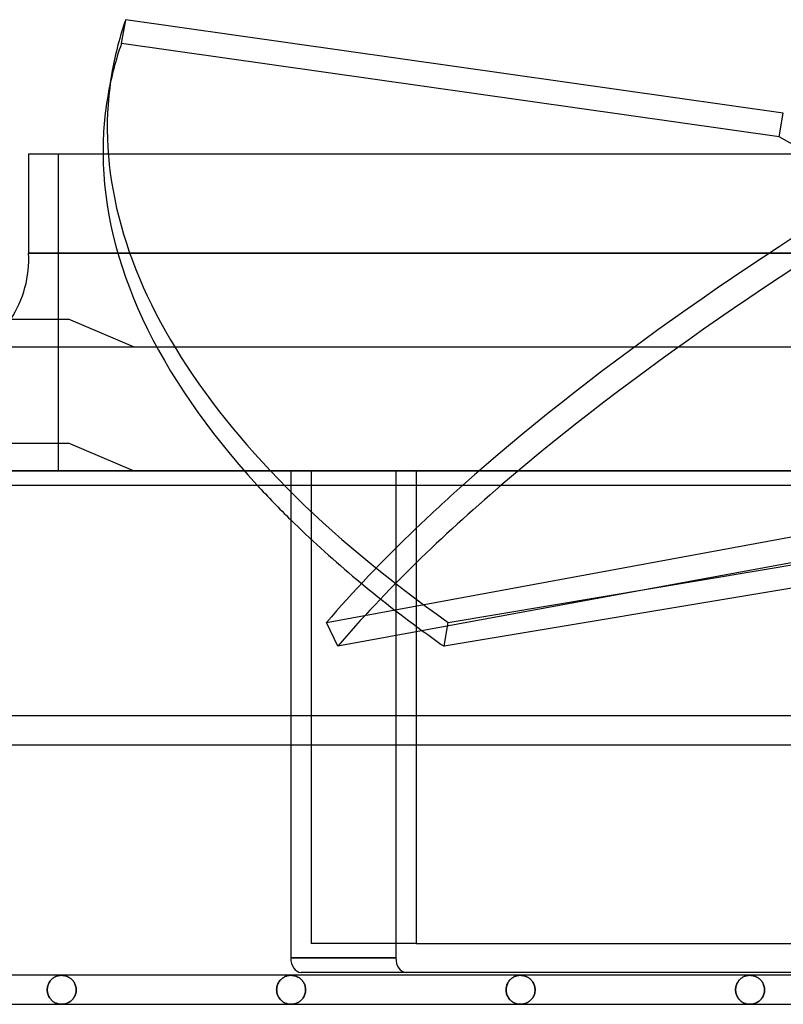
# Model space of a CAD drawing. Header units: millimetres. Extents: x -133 to 133, y -76 to 31.
# Tile 2 of 7: x -103 to -50, y -37 to 31. Entities that reach past the tile are written whole.
import ezdxf

# ---------------------------------------------------------------- set-up
doc = ezdxf.new("R2010")
doc.units = ezdxf.units.MM
doc.layers.add('HIDDEN', color=7, linetype='Continuous')
doc.layers.add('THICK', color=7, linetype='Continuous')

msp = doc.modelspace()

# ---------------------------------------------------------------- linework, layer by layer
at = {"layer": 'HIDDEN'}
for p, q in [((-100.45, 21.85), (-100.45, 0)), ((0, 15.01), (-102.5, 15.01)), ((-111, 1.9), (-99.75, 1.9)), ((-95.25, 0), (-99.75, 1.9)), ((-95.25, 0), (-99.75, 1.9)), ((-115.05, 0), (0, 0)), ((-82.997, 0), (-82.997, -32.615)), ((-77.163, 0), (-77.163, -33.615)), ((-84.411, 0), (-84.411, -1)), ((-82.997, 0), (-82.997, -32.615)), ((-77.163, 0), (-77.163, -1)), ((-75.749, 0), (-75.749, -1)), ((-81.939, -10.47), (-47.001, -4.027)), ((-73.54, -10.47), (-35.065, -4.027)), ((-81.171, -12.116), (-81.939, -10.47)), ((-73.834, -12.116), (-73.54, -10.47)), ((-75.749, -11.116), (-81.171, -12.116)), ((-84.411, -16.908), (-84.411, -18.908)), ((-77.163, -16.908), (-77.163, -18.908)), ((-75.749, -16.908), (-75.749, -18.908)), ((-75.749, -32.615), (-82.997, -32.615)), ((-84.411, -33.615), (-77.163, -33.615)), ((-101.075, -35.303), (-101.106, -35.358)), ((-101.106, -35.358), (-101.075, -35.303)), ((-101.042, -35.251), (-101.075, -35.303)), ((-101.075, -35.303), (-101.042, -35.251)), ((-101.007, -35.201), (-101.042, -35.251)), ((-101.042, -35.251), (-101.007, -35.201)), ((-100.969, -35.156), (-101.007, -35.201)), ((-101.007, -35.201), (-100.969, -35.156)), ((-100.929, -35.113), (-100.969, -35.156)), ((-100.969, -35.156), (-100.929, -35.113)), ((-100.888, -35.073), (-100.929, -35.113)), ((-100.929, -35.113), (-100.888, -35.073)), ((-100.846, -35.036), (-100.888, -35.073)), ((-100.888, -35.073), (-100.846, -35.036)), ((-100.802, -35.003), (-100.846, -35.036)), ((-100.846, -35.036), (-100.802, -35.003)), ((-100.757, -34.972), (-100.802, -35.003)), ((-100.802, -35.003), (-100.757, -34.972)), ((-100.711, -34.944), (-100.757, -34.972)), ((-100.757, -34.972), (-100.711, -34.944)), ((-100.664, -34.919), (-100.711, -34.944)), ((-100.711, -34.944), (-100.664, -34.919)), ((-100.616, -34.897), (-100.664, -34.919)), ((-100.664, -34.919), (-100.616, -34.897)), ((-100.568, -34.878), (-100.616, -34.897)), ((-100.616, -34.897), (-100.568, -34.878)), ((-100.519, -34.861), (-100.568, -34.878)), ((-100.568, -34.878), (-100.519, -34.861)), ((-100.47, -34.847), (-100.519, -34.861)), ((-100.519, -34.861), (-100.47, -34.847)), ((-100.42, -34.835), (-100.47, -34.847)), ((-100.47, -34.847), (-100.42, -34.835)), ((-100.37, -34.826), (-100.42, -34.835)), ((-100.42, -34.835), (-100.37, -34.826)), ((-100.32, -34.82), (-100.37, -34.826)), ((-100.37, -34.826), (-100.32, -34.82)), ((-100.27, -34.816), (-100.32, -34.82)), ((-100.32, -34.82), (-100.27, -34.816)), ((-100.22, -34.815), (-100.27, -34.816)), ((-100.27, -34.816), (-100.22, -34.815)), ((-100.165, -34.817), (-100.22, -34.815)), ((-100.22, -34.815), (-100.165, -34.817)), ((-100.109, -34.821), (-100.165, -34.817)), ((-100.165, -34.817), (-100.109, -34.821)), ((-100.054, -34.829), (-100.109, -34.821)), ((-100.109, -34.821), (-100.054, -34.829)), ((-100, -34.839), (-100.054, -34.829)), ((-100.054, -34.829), (-100, -34.839)), ((-99.946, -34.853), (-100, -34.839)), ((-100, -34.839), (-99.946, -34.853)), ((-99.894, -34.87), (-99.946, -34.853)), ((-99.946, -34.853), (-99.894, -34.87)), ((-99.842, -34.889), (-99.894, -34.87)), ((-99.894, -34.87), (-99.842, -34.889)), ((-99.791, -34.911), (-99.842, -34.889)), ((-99.842, -34.889), (-99.791, -34.911)), ((-99.742, -34.936), (-99.791, -34.911)), ((-99.791, -34.911), (-99.742, -34.936)), ((-99.694, -34.964), (-99.742, -34.936)), ((-99.742, -34.936), (-99.694, -34.964)), ((-99.647, -34.994), (-99.694, -34.964)), ((-99.694, -34.964), (-99.647, -34.994)), ((-99.602, -35.028), (-99.647, -34.994)), ((-99.647, -34.994), (-99.602, -35.028)), ((-99.557, -35.064), (-99.602, -35.028)), ((-99.602, -35.028), (-99.557, -35.064)), ((-99.514, -35.104), (-99.557, -35.064)), ((-99.557, -35.064), (-99.514, -35.104)), ((-99.473, -35.147), (-99.514, -35.104)), ((-99.514, -35.104), (-99.473, -35.147)), ((-99.434, -35.193), (-99.473, -35.147)), ((-99.473, -35.147), (-99.434, -35.193)), ((-99.397, -35.242), (-99.434, -35.193)), ((-99.434, -35.193), (-99.397, -35.242)), ((-99.362, -35.295), (-99.397, -35.242)), ((-99.397, -35.242), (-99.362, -35.295)), ((-99.33, -35.351), (-99.362, -35.295)), ((-99.362, -35.295), (-99.33, -35.351)), ((-85.267, -35.343), (-85.235, -35.286)), ((-85.235, -35.286), (-85.267, -35.343)), ((-85.235, -35.286), (-85.2, -35.233)), ((-85.2, -35.233), (-85.235, -35.286)), ((-85.2, -35.233), (-85.162, -35.183)), ((-85.162, -35.183), (-85.2, -35.233)), ((-85.162, -35.183), (-85.122, -35.137)), ((-85.122, -35.137), (-85.162, -35.183)), ((-85.122, -35.137), (-85.08, -35.094)), ((-85.08, -35.094), (-85.122, -35.137)), ((-85.08, -35.094), (-85.037, -35.054)), ((-85.037, -35.054), (-85.08, -35.094)), ((-85.037, -35.054), (-84.992, -35.018)), ((-84.992, -35.018), (-85.037, -35.054)), ((-84.992, -35.018), (-84.945, -34.985)), ((-84.945, -34.985), (-84.992, -35.018)), ((-84.945, -34.985), (-84.898, -34.955)), ((-84.898, -34.955), (-84.945, -34.985)), ((-84.898, -34.955), (-84.85, -34.928)), ((-84.85, -34.928), (-84.898, -34.955)), ((-84.85, -34.928), (-84.801, -34.904)), ((-84.801, -34.904), (-84.85, -34.928)), ((-84.801, -34.904), (-84.751, -34.883)), ((-84.751, -34.883), (-84.801, -34.904)), ((-84.751, -34.883), (-84.7, -34.865)), ((-84.7, -34.865), (-84.751, -34.883)), ((-84.7, -34.865), (-84.649, -34.849)), ((-84.649, -34.849), (-84.7, -34.865)), ((-84.649, -34.849), (-84.598, -34.837)), ((-84.598, -34.837), (-84.649, -34.849)), ((-84.598, -34.837), (-84.546, -34.827)), ((-84.546, -34.827), (-84.598, -34.837)), ((-84.546, -34.827), (-84.494, -34.82)), ((-84.494, -34.82), (-84.546, -34.827)), ((-84.494, -34.82), (-84.442, -34.816)), ((-84.442, -34.816), (-84.494, -34.82)), ((-84.442, -34.816), (-84.39, -34.815)), ((-84.39, -34.815), (-84.442, -34.816)), ((-84.335, -34.817), (-84.39, -34.815)), ((-84.39, -34.815), (-84.335, -34.817)), ((-84.279, -34.821), (-84.335, -34.817)), ((-84.335, -34.817), (-84.279, -34.821)), ((-84.224, -34.829), (-84.279, -34.821)), ((-84.279, -34.821), (-84.224, -34.829)), ((-84.17, -34.839), (-84.224, -34.829)), ((-84.224, -34.829), (-84.17, -34.839)), ((-84.117, -34.853), (-84.17, -34.839)), ((-84.17, -34.839), (-84.117, -34.853)), ((-84.064, -34.869), (-84.117, -34.853)), ((-84.117, -34.853), (-84.064, -34.869)), ((-84.012, -34.889), (-84.064, -34.869)), ((-84.064, -34.869), (-84.012, -34.889)), ((-83.962, -34.911), (-84.012, -34.889)), ((-84.012, -34.889), (-83.962, -34.911)), ((-83.912, -34.936), (-83.962, -34.911)), ((-83.962, -34.911), (-83.912, -34.936)), ((-83.864, -34.963), (-83.912, -34.936)), ((-83.912, -34.936), (-83.864, -34.963)), ((-83.818, -34.994), (-83.864, -34.963)), ((-83.864, -34.963), (-83.818, -34.994)), ((-83.772, -35.027), (-83.818, -34.994)), ((-83.818, -34.994), (-83.772, -35.027)), ((-83.728, -35.064), (-83.772, -35.027)), ((-83.772, -35.027), (-83.728, -35.064)), ((-83.685, -35.103), (-83.728, -35.064)), ((-83.728, -35.064), (-83.685, -35.103)), ((-83.643, -35.146), (-83.685, -35.103)), ((-83.685, -35.103), (-83.643, -35.146)), ((-83.604, -35.192), (-83.643, -35.146)), ((-83.643, -35.146), (-83.604, -35.192)), ((-83.567, -35.242), (-83.604, -35.192)), ((-83.604, -35.192), (-83.567, -35.242)), ((-83.532, -35.294), (-83.567, -35.242)), ((-83.567, -35.242), (-83.532, -35.294)), ((-83.5, -35.35), (-83.532, -35.294)), ((-83.532, -35.294), (-83.5, -35.35)), ((-69.436, -35.343), (-69.404, -35.287)), ((-69.404, -35.287), (-69.436, -35.343)), ((-69.404, -35.287), (-69.369, -35.233)), ((-69.369, -35.233), (-69.404, -35.287)), ((-69.369, -35.233), (-69.331, -35.183)), ((-69.331, -35.183), (-69.369, -35.233)), ((-69.331, -35.183), (-69.291, -35.137)), ((-69.291, -35.137), (-69.331, -35.183)), ((-69.291, -35.137), (-69.25, -35.094)), ((-69.25, -35.094), (-69.291, -35.137)), ((-69.25, -35.094), (-69.206, -35.054)), ((-69.206, -35.054), (-69.25, -35.094)), ((-69.206, -35.054), (-69.161, -35.018)), ((-69.161, -35.018), (-69.206, -35.054)), ((-69.161, -35.018), (-69.115, -34.985)), ((-69.115, -34.985), (-69.161, -35.018)), ((-69.115, -34.985), (-69.068, -34.955)), ((-69.068, -34.955), (-69.115, -34.985)), ((-69.068, -34.955), (-69.019, -34.928)), ((-69.019, -34.928), (-69.068, -34.955)), ((-69.019, -34.928), (-68.97, -34.904)), ((-68.97, -34.904), (-69.019, -34.928)), ((-68.97, -34.904), (-68.921, -34.883)), ((-68.921, -34.883), (-68.97, -34.904)), ((-68.921, -34.883), (-68.87, -34.865)), ((-68.87, -34.865), (-68.921, -34.883)), ((-68.87, -34.865), (-68.819, -34.849)), ((-68.819, -34.849), (-68.87, -34.865)), ((-68.819, -34.849), (-68.768, -34.837)), ((-68.768, -34.837), (-68.819, -34.849)), ((-68.768, -34.837), (-68.716, -34.827)), ((-68.716, -34.827), (-68.768, -34.837)), ((-68.716, -34.827), (-68.664, -34.82)), ((-68.664, -34.82), (-68.716, -34.827)), ((-68.664, -34.82), (-68.612, -34.816)), ((-68.612, -34.816), (-68.664, -34.82)), ((-68.612, -34.816), (-68.56, -34.815)), ((-68.56, -34.815), (-68.612, -34.816)), ((-68.505, -34.817), (-68.56, -34.815)), ((-68.56, -34.815), (-68.505, -34.817)), ((-68.449, -34.821), (-68.505, -34.817)), ((-68.505, -34.817), (-68.449, -34.821)), ((-68.395, -34.829), (-68.449, -34.821)), ((-68.449, -34.821), (-68.395, -34.829)), ((-68.341, -34.839), (-68.395, -34.829)), ((-68.395, -34.829), (-68.341, -34.839)), ((-68.287, -34.853), (-68.341, -34.839)), ((-68.341, -34.839), (-68.287, -34.853)), ((-68.234, -34.869), (-68.287, -34.853)), ((-68.287, -34.853), (-68.234, -34.869)), ((-68.183, -34.888), (-68.234, -34.869)), ((-68.234, -34.869), (-68.183, -34.888)), ((-68.132, -34.911), (-68.183, -34.888)), ((-68.183, -34.888), (-68.132, -34.911)), ((-68.083, -34.935), (-68.132, -34.911)), ((-68.132, -34.911), (-68.083, -34.935)), ((-68.035, -34.963), (-68.083, -34.935)), ((-68.083, -34.935), (-68.035, -34.963)), ((-67.988, -34.993), (-68.035, -34.963)), ((-68.035, -34.963), (-67.988, -34.993)), ((-67.942, -35.027), (-67.988, -34.993)), ((-67.988, -34.993), (-67.942, -35.027)), ((-67.898, -35.063), (-67.942, -35.027)), ((-67.942, -35.027), (-67.898, -35.063)), ((-67.854, -35.103), (-67.898, -35.063)), ((-67.898, -35.063), (-67.854, -35.103)), ((-67.813, -35.146), (-67.854, -35.103)), ((-67.854, -35.103), (-67.813, -35.146)), ((-67.773, -35.192), (-67.813, -35.146)), ((-67.813, -35.146), (-67.773, -35.192)), ((-67.736, -35.241), (-67.773, -35.192)), ((-67.773, -35.192), (-67.736, -35.241)), ((-67.701, -35.294), (-67.736, -35.241)), ((-67.736, -35.241), (-67.701, -35.294)), ((-67.669, -35.35), (-67.701, -35.294)), ((-67.701, -35.294), (-67.669, -35.35)), ((-53.582, -35.303), (-53.613, -35.359)), ((-53.605, -35.344), (-53.572, -35.287)), ((-53.549, -35.251), (-53.582, -35.303)), ((-53.572, -35.287), (-53.537, -35.234)), ((-53.514, -35.202), (-53.549, -35.251)), ((-53.537, -35.234), (-53.5, -35.184)), ((-53.477, -35.156), (-53.514, -35.202)), ((-53.5, -35.184), (-53.46, -35.137)), ((-53.437, -35.113), (-53.477, -35.156)), ((-53.46, -35.137), (-53.419, -35.094)), ((-53.396, -35.073), (-53.437, -35.113)), ((-53.419, -35.094), (-53.375, -35.054)), ((-53.354, -35.036), (-53.396, -35.073)), ((-53.375, -35.054), (-53.33, -35.018)), ((-53.31, -35.003), (-53.354, -35.036)), ((-53.33, -35.018), (-53.284, -34.985)), ((-53.265, -34.972), (-53.31, -35.003)), ((-53.284, -34.985), (-53.237, -34.954)), ((-53.219, -34.944), (-53.265, -34.972)), ((-53.237, -34.954), (-53.189, -34.927)), ((-53.172, -34.919), (-53.219, -34.944)), ((-53.189, -34.927), (-53.14, -34.903)), ((-53.125, -34.897), (-53.172, -34.919)), ((-53.14, -34.903), (-53.09, -34.883)), ((-53.077, -34.878), (-53.125, -34.897)), ((-53.09, -34.883), (-53.04, -34.864)), ((-53.028, -34.861), (-53.077, -34.878)), ((-53.04, -34.864), (-52.989, -34.849)), ((-52.979, -34.847), (-53.028, -34.861)), ((-52.989, -34.849), (-52.938, -34.837)), ((-52.93, -34.835), (-52.979, -34.847)), ((-52.938, -34.837), (-52.886, -34.827)), ((-52.88, -34.826), (-52.93, -34.835)), ((-52.886, -34.827), (-52.834, -34.82)), ((-52.83, -34.82), (-52.88, -34.826)), ((-52.834, -34.82), (-52.782, -34.816)), ((-52.78, -34.816), (-52.83, -34.82)), ((-52.782, -34.816), (-52.73, -34.815)), ((-52.73, -34.815), (-52.78, -34.816)), ((-52.675, -34.817), (-52.73, -34.815)), ((-52.73, -34.815), (-52.675, -34.817)), ((-52.62, -34.821), (-52.675, -34.817)), ((-52.675, -34.817), (-52.62, -34.821)), ((-52.565, -34.829), (-52.62, -34.821)), ((-52.62, -34.821), (-52.565, -34.829)), ((-52.511, -34.839), (-52.565, -34.829)), ((-52.565, -34.829), (-52.511, -34.839)), ((-52.457, -34.853), (-52.511, -34.839)), ((-52.511, -34.839), (-52.457, -34.853)), ((-52.405, -34.869), (-52.457, -34.853)), ((-52.457, -34.853), (-52.405, -34.869)), ((-52.353, -34.888), (-52.405, -34.869)), ((-52.405, -34.869), (-52.353, -34.888)), ((-52.302, -34.91), (-52.353, -34.888)), ((-52.353, -34.888), (-52.302, -34.91)), ((-52.253, -34.935), (-52.302, -34.91)), ((-52.302, -34.91), (-52.253, -34.935)), ((-52.205, -34.962), (-52.253, -34.935)), ((-52.253, -34.935), (-52.205, -34.962)), ((-52.158, -34.993), (-52.205, -34.962)), ((-52.205, -34.962), (-52.158, -34.993)), ((-52.112, -35.026), (-52.158, -34.993)), ((-52.158, -34.993), (-52.112, -35.026)), ((-52.067, -35.063), (-52.112, -35.026)), ((-52.112, -35.026), (-52.067, -35.063)), ((-52.024, -35.102), (-52.067, -35.063)), ((-52.067, -35.063), (-52.024, -35.102)), ((-51.982, -35.145), (-52.024, -35.102)), ((-52.024, -35.102), (-51.982, -35.145)), ((-51.942, -35.191), (-51.982, -35.145)), ((-51.982, -35.145), (-51.942, -35.191)), ((-51.905, -35.241), (-51.942, -35.191)), ((-51.942, -35.191), (-51.905, -35.241)), ((-51.87, -35.293), (-51.905, -35.241)), ((-51.905, -35.241), (-51.87, -35.293)), ((-51.837, -35.349), (-51.87, -35.293)), ((-51.87, -35.293), (-51.837, -35.349)), ((-101.213, -35.745), (-101.215, -35.815)), ((-101.215, -35.815), (-101.213, -35.745)), ((-101.215, -35.815), (-101.212, -35.888)), ((-101.212, -35.888), (-101.215, -35.815)), ((-101.205, -35.676), (-101.213, -35.745)), ((-101.213, -35.745), (-101.205, -35.676)), ((-101.212, -35.888), (-101.205, -35.959)), ((-101.205, -35.959), (-101.212, -35.888)), ((-101.194, -35.608), (-101.205, -35.676)), ((-101.205, -35.676), (-101.194, -35.608)), ((-101.205, -35.959), (-101.192, -36.03)), ((-101.192, -36.03), (-101.205, -35.959)), ((-101.177, -35.542), (-101.194, -35.608)), ((-101.194, -35.608), (-101.177, -35.542)), ((-101.157, -35.478), (-101.177, -35.542)), ((-101.177, -35.542), (-101.157, -35.478)), ((-101.133, -35.417), (-101.157, -35.478)), ((-101.157, -35.478), (-101.133, -35.417)), ((-101.106, -35.358), (-101.133, -35.417)), ((-101.133, -35.417), (-101.106, -35.358)), ((-99.302, -35.41), (-99.33, -35.351)), ((-99.33, -35.351), (-99.302, -35.41)), ((-99.276, -35.472), (-99.302, -35.41)), ((-99.302, -35.41), (-99.276, -35.472)), ((-99.255, -35.537), (-99.276, -35.472)), ((-99.276, -35.472), (-99.255, -35.537)), ((-99.238, -35.604), (-99.255, -35.537)), ((-99.255, -35.537), (-99.238, -35.604)), ((-99.241, -36.039), (-99.227, -35.966)), ((-99.227, -35.966), (-99.241, -36.039)), ((-99.225, -35.673), (-99.238, -35.604)), ((-99.238, -35.604), (-99.225, -35.673)), ((-99.227, -35.966), (-99.218, -35.891)), ((-99.218, -35.891), (-99.227, -35.966)), ((-99.218, -35.744), (-99.225, -35.673)), ((-99.225, -35.673), (-99.218, -35.744)), ((-99.215, -35.815), (-99.218, -35.744)), ((-99.218, -35.744), (-99.215, -35.815)), ((-99.218, -35.891), (-99.215, -35.815)), ((-99.215, -35.815), (-99.218, -35.891)), ((-85.384, -35.815), (-85.382, -35.742)), ((-85.382, -35.742), (-85.384, -35.815)), ((-85.384, -35.815), (-85.382, -35.885)), ((-85.382, -35.885), (-85.384, -35.815)), ((-85.382, -35.742), (-85.374, -35.671)), ((-85.374, -35.671), (-85.382, -35.742)), ((-85.382, -35.885), (-85.375, -35.954)), ((-85.375, -35.954), (-85.382, -35.885)), ((-85.375, -35.954), (-85.363, -36.022)), ((-85.363, -36.022), (-85.375, -35.954)), ((-85.374, -35.671), (-85.361, -35.6)), ((-85.361, -35.6), (-85.374, -35.671)), ((-85.361, -35.6), (-85.344, -35.532)), ((-85.344, -35.532), (-85.361, -35.6)), ((-85.344, -35.532), (-85.322, -35.466)), ((-85.322, -35.466), (-85.344, -35.532)), ((-85.322, -35.466), (-85.296, -35.403)), ((-85.296, -35.403), (-85.322, -35.466)), ((-85.296, -35.403), (-85.267, -35.343)), ((-85.267, -35.343), (-85.296, -35.403)), ((-83.471, -35.409), (-83.5, -35.35)), ((-83.5, -35.35), (-83.471, -35.409)), ((-83.446, -35.471), (-83.471, -35.409)), ((-83.471, -35.409), (-83.446, -35.471)), ((-83.424, -35.536), (-83.446, -35.471)), ((-83.446, -35.471), (-83.424, -35.536)), ((-83.407, -35.604), (-83.424, -35.536)), ((-83.424, -35.536), (-83.407, -35.604)), ((-83.41, -36.039), (-83.396, -35.966)), ((-83.396, -35.966), (-83.41, -36.039)), ((-83.394, -35.673), (-83.407, -35.604)), ((-83.407, -35.604), (-83.394, -35.673)), ((-83.396, -35.966), (-83.387, -35.891)), ((-83.387, -35.891), (-83.396, -35.966)), ((-83.387, -35.744), (-83.394, -35.673)), ((-83.394, -35.673), (-83.387, -35.744)), ((-83.384, -35.815), (-83.387, -35.744)), ((-83.387, -35.744), (-83.384, -35.815)), ((-83.387, -35.891), (-83.384, -35.815)), ((-83.384, -35.815), (-83.387, -35.891)), ((-69.553, -35.815), (-69.55, -35.742)), ((-69.55, -35.742), (-69.553, -35.815)), ((-69.553, -35.815), (-69.55, -35.885)), ((-69.55, -35.885), (-69.553, -35.815)), ((-69.55, -35.742), (-69.542, -35.671)), ((-69.542, -35.671), (-69.55, -35.742)), ((-69.55, -35.885), (-69.543, -35.954)), ((-69.543, -35.954), (-69.55, -35.885)), ((-69.543, -35.954), (-69.531, -36.022)), ((-69.531, -36.022), (-69.543, -35.954)), ((-69.542, -35.671), (-69.53, -35.6)), ((-69.53, -35.6), (-69.542, -35.671)), ((-69.53, -35.6), (-69.512, -35.532)), ((-69.512, -35.532), (-69.53, -35.6)), ((-69.512, -35.532), (-69.491, -35.466)), ((-69.491, -35.466), (-69.512, -35.532)), ((-69.491, -35.466), (-69.465, -35.403)), ((-69.465, -35.403), (-69.491, -35.466)), ((-69.465, -35.403), (-69.436, -35.343)), ((-69.436, -35.343), (-69.465, -35.403)), ((-67.64, -35.409), (-67.669, -35.35)), ((-67.669, -35.35), (-67.64, -35.409)), ((-67.615, -35.471), (-67.64, -35.409)), ((-67.64, -35.409), (-67.615, -35.471)), ((-67.593, -35.536), (-67.615, -35.471)), ((-67.615, -35.471), (-67.593, -35.536)), ((-67.576, -35.603), (-67.593, -35.536)), ((-67.593, -35.536), (-67.576, -35.603)), ((-67.578, -36.039), (-67.564, -35.966)), ((-67.564, -35.966), (-67.578, -36.039)), ((-67.563, -35.673), (-67.576, -35.603)), ((-67.576, -35.603), (-67.563, -35.673)), ((-67.564, -35.966), (-67.556, -35.891)), ((-67.556, -35.891), (-67.564, -35.966)), ((-67.555, -35.744), (-67.563, -35.673)), ((-67.563, -35.673), (-67.555, -35.744)), ((-67.556, -35.891), (-67.553, -35.815)), ((-67.553, -35.815), (-67.556, -35.891)), ((-67.553, -35.815), (-67.555, -35.744)), ((-67.555, -35.744), (-67.553, -35.815)), ((-53.721, -35.815), (-53.718, -35.742)), ((-53.718, -35.745), (-53.721, -35.815)), ((-53.721, -35.815), (-53.718, -35.888)), ((-53.718, -35.885), (-53.721, -35.815)), ((-53.718, -35.742), (-53.71, -35.671)), ((-53.711, -35.676), (-53.718, -35.745)), ((-53.711, -35.954), (-53.718, -35.885)), ((-53.718, -35.888), (-53.71, -35.959)), ((-53.699, -35.608), (-53.711, -35.676)), ((-53.699, -36.022), (-53.711, -35.954)), ((-53.71, -35.671), (-53.698, -35.6)), ((-53.71, -35.959), (-53.698, -36.03)), ((-53.683, -35.542), (-53.699, -35.608)), ((-53.698, -35.6), (-53.681, -35.532)), ((-53.663, -35.478), (-53.683, -35.542)), ((-53.681, -35.532), (-53.659, -35.466)), ((-53.64, -35.417), (-53.663, -35.478)), ((-53.659, -35.466), (-53.634, -35.404)), ((-53.613, -35.359), (-53.64, -35.417)), ((-53.634, -35.404), (-53.605, -35.344)), ((-51.808, -35.408), (-51.837, -35.349)), ((-51.837, -35.349), (-51.808, -35.408)), ((-51.783, -35.471), (-51.808, -35.408)), ((-51.808, -35.408), (-51.783, -35.471)), ((-51.761, -35.536), (-51.783, -35.471)), ((-51.783, -35.471), (-51.761, -35.536)), ((-51.743, -35.603), (-51.761, -35.536)), ((-51.761, -35.536), (-51.743, -35.603)), ((-51.746, -36.039), (-51.732, -35.966)), ((-51.732, -35.966), (-51.746, -36.039)), ((-51.731, -35.672), (-51.743, -35.603)), ((-51.743, -35.603), (-51.731, -35.672)), ((-51.732, -35.966), (-51.723, -35.891)), ((-51.723, -35.891), (-51.732, -35.966)), ((-51.723, -35.743), (-51.731, -35.672)), ((-51.731, -35.672), (-51.723, -35.743)), ((-51.72, -35.815), (-51.723, -35.743)), ((-51.723, -35.743), (-51.72, -35.815)), ((-51.723, -35.891), (-51.72, -35.815)), ((-51.72, -35.815), (-51.723, -35.891)), ((-101.192, -36.03), (-101.175, -36.098)), ((-101.175, -36.098), (-101.192, -36.03)), ((-101.175, -36.098), (-101.153, -36.164)), ((-101.153, -36.164), (-101.175, -36.098)), ((-101.153, -36.164), (-101.127, -36.227)), ((-101.127, -36.227), (-101.153, -36.164)), ((-101.127, -36.227), (-101.098, -36.287)), ((-101.098, -36.287), (-101.127, -36.227)), ((-101.098, -36.287), (-101.065, -36.344)), ((-101.065, -36.344), (-101.098, -36.287)), ((-101.065, -36.344), (-101.03, -36.397)), ((-101.03, -36.397), (-101.065, -36.344)), ((-101.03, -36.397), (-100.992, -36.447)), ((-100.992, -36.447), (-101.03, -36.397)), ((-100.992, -36.447), (-100.952, -36.493)), ((-100.952, -36.493), (-100.992, -36.447)), ((-100.952, -36.493), (-100.911, -36.536)), ((-100.911, -36.536), (-100.952, -36.493)), ((-100.911, -36.536), (-100.867, -36.576)), ((-100.867, -36.576), (-100.911, -36.536)), ((-100.867, -36.576), (-100.822, -36.612)), ((-100.822, -36.612), (-100.867, -36.576)), ((-100.822, -36.612), (-100.776, -36.645)), ((-100.776, -36.645), (-100.822, -36.612)), ((-100.776, -36.645), (-100.728, -36.675)), ((-100.728, -36.675), (-100.776, -36.645)), ((-100.728, -36.675), (-100.68, -36.702)), ((-100.68, -36.702), (-100.728, -36.675)), ((-99.741, -36.693), (-99.69, -36.664)), ((-99.69, -36.664), (-99.741, -36.693)), ((-99.69, -36.664), (-99.641, -36.631)), ((-99.641, -36.631), (-99.69, -36.664)), ((-99.641, -36.631), (-99.593, -36.595)), ((-99.593, -36.595), (-99.641, -36.631)), ((-99.593, -36.595), (-99.546, -36.556)), ((-99.546, -36.556), (-99.593, -36.595)), ((-99.546, -36.556), (-99.501, -36.513)), ((-99.501, -36.513), (-99.546, -36.556)), ((-99.501, -36.513), (-99.458, -36.466)), ((-99.458, -36.466), (-99.501, -36.513)), ((-99.458, -36.466), (-99.417, -36.416)), ((-99.417, -36.416), (-99.458, -36.466)), ((-99.417, -36.416), (-99.379, -36.362)), ((-99.379, -36.362), (-99.417, -36.416)), ((-99.379, -36.362), (-99.344, -36.304)), ((-99.344, -36.304), (-99.379, -36.362)), ((-99.344, -36.304), (-99.312, -36.242)), ((-99.312, -36.242), (-99.344, -36.304)), ((-99.312, -36.242), (-99.284, -36.178)), ((-99.284, -36.178), (-99.312, -36.242)), ((-99.284, -36.178), (-99.26, -36.11)), ((-99.26, -36.11), (-99.284, -36.178)), ((-99.26, -36.11), (-99.241, -36.039)), ((-99.241, -36.039), (-99.26, -36.11)), ((-85.363, -36.022), (-85.347, -36.088)), ((-85.347, -36.088), (-85.363, -36.022)), ((-85.347, -36.088), (-85.326, -36.152)), ((-85.326, -36.152), (-85.347, -36.088)), ((-85.326, -36.152), (-85.302, -36.213)), ((-85.302, -36.213), (-85.326, -36.152)), ((-85.302, -36.213), (-85.275, -36.272)), ((-85.275, -36.272), (-85.302, -36.213)), ((-85.275, -36.272), (-85.245, -36.327)), ((-85.245, -36.327), (-85.275, -36.272)), ((-85.245, -36.327), (-85.212, -36.379)), ((-85.212, -36.379), (-85.245, -36.327)), ((-85.212, -36.379), (-85.176, -36.428)), ((-85.176, -36.428), (-85.212, -36.379)), ((-85.176, -36.428), (-85.138, -36.474)), ((-85.138, -36.474), (-85.176, -36.428)), ((-85.138, -36.474), (-85.099, -36.517)), ((-85.099, -36.517), (-85.138, -36.474)), ((-85.099, -36.517), (-85.058, -36.557)), ((-85.058, -36.557), (-85.099, -36.517)), ((-85.058, -36.557), (-85.015, -36.594)), ((-85.015, -36.594), (-85.058, -36.557)), ((-85.015, -36.594), (-84.971, -36.627)), ((-84.971, -36.627), (-85.015, -36.594)), ((-84.971, -36.627), (-84.926, -36.658)), ((-84.926, -36.658), (-84.971, -36.627)), ((-84.926, -36.658), (-84.88, -36.686)), ((-84.88, -36.686), (-84.926, -36.658)), ((-83.91, -36.693), (-83.86, -36.664)), ((-83.86, -36.664), (-83.91, -36.693)), ((-83.86, -36.664), (-83.81, -36.631)), ((-83.81, -36.631), (-83.86, -36.664)), ((-83.81, -36.631), (-83.762, -36.595)), ((-83.762, -36.595), (-83.81, -36.631)), ((-83.762, -36.595), (-83.716, -36.556)), ((-83.716, -36.556), (-83.762, -36.595)), ((-83.716, -36.556), (-83.671, -36.513)), ((-83.671, -36.513), (-83.716, -36.556)), ((-83.671, -36.513), (-83.628, -36.466)), ((-83.628, -36.466), (-83.671, -36.513)), ((-83.628, -36.466), (-83.587, -36.416)), ((-83.587, -36.416), (-83.628, -36.466)), ((-83.587, -36.416), (-83.548, -36.362)), ((-83.548, -36.362), (-83.587, -36.416)), ((-83.548, -36.362), (-83.513, -36.304)), ((-83.513, -36.304), (-83.548, -36.362)), ((-83.513, -36.304), (-83.481, -36.242)), ((-83.481, -36.242), (-83.513, -36.304)), ((-83.481, -36.242), (-83.453, -36.178)), ((-83.453, -36.178), (-83.481, -36.242)), ((-83.453, -36.178), (-83.429, -36.11)), ((-83.429, -36.11), (-83.453, -36.178)), ((-83.429, -36.11), (-83.41, -36.039)), ((-83.41, -36.039), (-83.429, -36.11)), ((-69.531, -36.022), (-69.515, -36.088)), ((-69.515, -36.088), (-69.531, -36.022)), ((-69.515, -36.088), (-69.495, -36.152)), ((-69.495, -36.152), (-69.515, -36.088)), ((-69.495, -36.152), (-69.471, -36.213)), ((-69.471, -36.213), (-69.495, -36.152)), ((-69.471, -36.213), (-69.444, -36.271)), ((-69.444, -36.271), (-69.471, -36.213)), ((-69.444, -36.271), (-69.414, -36.327)), ((-69.414, -36.327), (-69.444, -36.271)), ((-69.414, -36.327), (-69.381, -36.379)), ((-69.381, -36.379), (-69.414, -36.327)), ((-69.381, -36.379), (-69.345, -36.428)), ((-69.345, -36.428), (-69.381, -36.379)), ((-69.345, -36.428), (-69.308, -36.474)), ((-69.308, -36.474), (-69.345, -36.428)), ((-69.308, -36.474), (-69.268, -36.517)), ((-69.268, -36.517), (-69.308, -36.474)), ((-69.268, -36.517), (-69.227, -36.557)), ((-69.227, -36.557), (-69.268, -36.517)), ((-69.227, -36.557), (-69.185, -36.594)), ((-69.185, -36.594), (-69.227, -36.557)), ((-69.185, -36.594), (-69.141, -36.627)), ((-69.141, -36.627), (-69.185, -36.594)), ((-69.141, -36.627), (-69.096, -36.658)), ((-69.096, -36.658), (-69.141, -36.627)), ((-69.096, -36.658), (-69.05, -36.686)), ((-69.05, -36.686), (-69.096, -36.658)), ((-68.08, -36.693), (-68.029, -36.664)), ((-68.029, -36.664), (-68.08, -36.693)), ((-68.029, -36.664), (-67.98, -36.631)), ((-67.98, -36.631), (-68.029, -36.664)), ((-67.98, -36.631), (-67.932, -36.595)), ((-67.932, -36.595), (-67.98, -36.631)), ((-67.932, -36.595), (-67.885, -36.556)), ((-67.885, -36.556), (-67.932, -36.595)), ((-67.885, -36.556), (-67.84, -36.513)), ((-67.84, -36.513), (-67.885, -36.556)), ((-67.84, -36.513), (-67.797, -36.466)), ((-67.797, -36.466), (-67.84, -36.513)), ((-67.797, -36.466), (-67.756, -36.416)), ((-67.756, -36.416), (-67.797, -36.466)), ((-67.756, -36.416), (-67.717, -36.362)), ((-67.717, -36.362), (-67.756, -36.416)), ((-67.717, -36.362), (-67.682, -36.304)), ((-67.682, -36.304), (-67.717, -36.362)), ((-67.682, -36.304), (-67.65, -36.243)), ((-67.65, -36.243), (-67.682, -36.304)), ((-67.65, -36.243), (-67.622, -36.178)), ((-67.622, -36.178), (-67.65, -36.243)), ((-67.622, -36.178), (-67.598, -36.11)), ((-67.598, -36.11), (-67.622, -36.178)), ((-67.598, -36.11), (-67.578, -36.039)), ((-67.578, -36.039), (-67.598, -36.11)), ((-53.683, -36.088), (-53.699, -36.022)), ((-53.698, -36.03), (-53.681, -36.098)), ((-53.663, -36.152), (-53.683, -36.088)), ((-53.681, -36.098), (-53.659, -36.164)), ((-53.64, -36.213), (-53.663, -36.152)), ((-53.659, -36.164), (-53.634, -36.226)), ((-53.613, -36.271), (-53.64, -36.213)), ((-53.634, -36.226), (-53.605, -36.286)), ((-53.582, -36.327), (-53.613, -36.271)), ((-53.605, -36.286), (-53.572, -36.343)), ((-53.549, -36.379), (-53.582, -36.327)), ((-53.572, -36.343), (-53.537, -36.396)), ((-53.514, -36.428), (-53.549, -36.379)), ((-53.537, -36.396), (-53.5, -36.446)), ((-53.477, -36.474), (-53.514, -36.428)), ((-53.5, -36.446), (-53.46, -36.493)), ((-53.437, -36.517), (-53.477, -36.474)), ((-53.46, -36.493), (-53.419, -36.536)), ((-53.396, -36.557), (-53.437, -36.517)), ((-53.419, -36.536), (-53.375, -36.576)), ((-53.354, -36.594), (-53.396, -36.557)), ((-53.375, -36.576), (-53.33, -36.612)), ((-53.31, -36.627), (-53.354, -36.594)), ((-53.33, -36.612), (-53.284, -36.645)), ((-53.265, -36.658), (-53.31, -36.627)), ((-53.284, -36.645), (-53.237, -36.676)), ((-53.219, -36.686), (-53.265, -36.658)), ((-53.237, -36.676), (-53.189, -36.703)), ((-52.249, -36.693), (-52.199, -36.664)), ((-52.199, -36.664), (-52.249, -36.693)), ((-52.199, -36.664), (-52.149, -36.631)), ((-52.149, -36.631), (-52.199, -36.664)), ((-52.149, -36.631), (-52.101, -36.595)), ((-52.101, -36.595), (-52.149, -36.631)), ((-52.101, -36.595), (-52.054, -36.556)), ((-52.054, -36.556), (-52.101, -36.595)), ((-52.054, -36.556), (-52.009, -36.513)), ((-52.009, -36.513), (-52.054, -36.556)), ((-52.009, -36.513), (-51.965, -36.466)), ((-51.965, -36.466), (-52.009, -36.513)), ((-51.965, -36.466), (-51.924, -36.416)), ((-51.924, -36.416), (-51.965, -36.466)), ((-51.924, -36.416), (-51.886, -36.362)), ((-51.886, -36.362), (-51.924, -36.416)), ((-51.886, -36.362), (-51.85, -36.304)), ((-51.85, -36.304), (-51.886, -36.362)), ((-51.85, -36.304), (-51.818, -36.243)), ((-51.818, -36.243), (-51.85, -36.304)), ((-51.818, -36.243), (-51.79, -36.178)), ((-51.79, -36.178), (-51.818, -36.243)), ((-51.79, -36.178), (-51.766, -36.11)), ((-51.766, -36.11), (-51.79, -36.178)), ((-51.766, -36.11), (-51.746, -36.039)), ((-51.746, -36.039), (-51.766, -36.11)), ((-100.68, -36.702), (-100.631, -36.726)), ((-100.631, -36.726), (-100.68, -36.702)), ((-100.631, -36.726), (-100.581, -36.747)), ((-100.581, -36.747), (-100.631, -36.726)), ((-100.581, -36.747), (-100.53, -36.765)), ((-100.53, -36.765), (-100.581, -36.747)), ((-100.53, -36.765), (-100.479, -36.781)), ((-100.479, -36.781), (-100.53, -36.765)), ((-100.479, -36.781), (-100.428, -36.793)), ((-100.428, -36.793), (-100.479, -36.781)), ((-100.428, -36.793), (-100.376, -36.803)), ((-100.376, -36.803), (-100.428, -36.793)), ((-100.376, -36.803), (-100.324, -36.81)), ((-100.324, -36.81), (-100.376, -36.803)), ((-100.324, -36.81), (-100.272, -36.814)), ((-100.272, -36.814), (-100.324, -36.81)), ((-100.272, -36.814), (-100.22, -36.815)), ((-100.22, -36.815), (-100.272, -36.814)), ((-100.22, -36.815), (-100.166, -36.814)), ((-100.166, -36.814), (-100.22, -36.815)), ((-100.166, -36.814), (-100.111, -36.809)), ((-100.111, -36.809), (-100.166, -36.814)), ((-100.111, -36.809), (-100.057, -36.802)), ((-100.057, -36.802), (-100.111, -36.809)), ((-100.057, -36.802), (-100.003, -36.791)), ((-100.003, -36.791), (-100.057, -36.802)), ((-100.003, -36.791), (-99.95, -36.778)), ((-99.95, -36.778), (-100.003, -36.791)), ((-99.95, -36.778), (-99.896, -36.761)), ((-99.896, -36.761), (-99.95, -36.778)), ((-99.896, -36.761), (-99.844, -36.742)), ((-99.844, -36.742), (-99.896, -36.761)), ((-99.844, -36.742), (-99.792, -36.719)), ((-99.792, -36.719), (-99.844, -36.742)), ((-99.792, -36.719), (-99.741, -36.693)), ((-99.741, -36.693), (-99.792, -36.719)), ((-84.88, -36.686), (-84.834, -36.711)), ((-84.834, -36.711), (-84.88, -36.686)), ((-84.834, -36.711), (-84.786, -36.733)), ((-84.786, -36.733), (-84.834, -36.711)), ((-84.786, -36.733), (-84.738, -36.752)), ((-84.738, -36.752), (-84.786, -36.733)), ((-84.738, -36.752), (-84.689, -36.769)), ((-84.689, -36.769), (-84.738, -36.752)), ((-84.689, -36.769), (-84.64, -36.783)), ((-84.64, -36.783), (-84.689, -36.769)), ((-84.64, -36.783), (-84.59, -36.795)), ((-84.59, -36.795), (-84.64, -36.783)), ((-84.59, -36.795), (-84.54, -36.804)), ((-84.54, -36.804), (-84.59, -36.795)), ((-84.54, -36.804), (-84.49, -36.81)), ((-84.49, -36.81), (-84.54, -36.804)), ((-84.49, -36.81), (-84.44, -36.814)), ((-84.44, -36.814), (-84.49, -36.81)), ((-84.44, -36.814), (-84.39, -36.815)), ((-84.39, -36.815), (-84.44, -36.814)), ((-84.39, -36.815), (-84.336, -36.814)), ((-84.336, -36.814), (-84.39, -36.815)), ((-84.336, -36.814), (-84.281, -36.809)), ((-84.281, -36.809), (-84.336, -36.814)), ((-84.281, -36.809), (-84.227, -36.802)), ((-84.227, -36.802), (-84.281, -36.809)), ((-84.227, -36.802), (-84.173, -36.791)), ((-84.173, -36.791), (-84.227, -36.802)), ((-84.173, -36.791), (-84.12, -36.778)), ((-84.12, -36.778), (-84.173, -36.791)), ((-84.12, -36.778), (-84.066, -36.761)), ((-84.066, -36.761), (-84.12, -36.778)), ((-84.066, -36.761), (-84.014, -36.742)), ((-84.014, -36.742), (-84.066, -36.761)), ((-84.014, -36.742), (-83.962, -36.719)), ((-83.962, -36.719), (-84.014, -36.742)), ((-83.962, -36.719), (-83.91, -36.693)), ((-83.91, -36.693), (-83.962, -36.719)), ((-69.05, -36.686), (-69.003, -36.711)), ((-69.003, -36.711), (-69.05, -36.686)), ((-69.003, -36.711), (-68.956, -36.733)), ((-68.956, -36.733), (-69.003, -36.711)), ((-68.956, -36.733), (-68.908, -36.752)), ((-68.908, -36.752), (-68.956, -36.733)), ((-68.908, -36.752), (-68.859, -36.769)), ((-68.859, -36.769), (-68.908, -36.752)), ((-68.859, -36.769), (-68.81, -36.783)), ((-68.81, -36.783), (-68.859, -36.769)), ((-68.81, -36.783), (-68.76, -36.795)), ((-68.76, -36.795), (-68.81, -36.783)), ((-68.76, -36.795), (-68.71, -36.804)), ((-68.71, -36.804), (-68.76, -36.795)), ((-68.71, -36.804), (-68.66, -36.81)), ((-68.66, -36.81), (-68.71, -36.804)), ((-68.66, -36.81), (-68.61, -36.814)), ((-68.61, -36.814), (-68.66, -36.81)), ((-68.61, -36.814), (-68.56, -36.815)), ((-68.56, -36.815), (-68.61, -36.814)), ((-68.56, -36.815), (-68.506, -36.814)), ((-68.506, -36.814), (-68.56, -36.815)), ((-68.506, -36.814), (-68.451, -36.809)), ((-68.451, -36.809), (-68.506, -36.814)), ((-68.451, -36.809), (-68.397, -36.802)), ((-68.397, -36.802), (-68.451, -36.809)), ((-68.397, -36.802), (-68.343, -36.791)), ((-68.343, -36.791), (-68.397, -36.802)), ((-68.343, -36.791), (-68.289, -36.778)), ((-68.289, -36.778), (-68.343, -36.791)), ((-68.289, -36.778), (-68.236, -36.761)), ((-68.236, -36.761), (-68.289, -36.778)), ((-68.236, -36.761), (-68.184, -36.742)), ((-68.184, -36.742), (-68.236, -36.761)), ((-68.184, -36.742), (-68.131, -36.719)), ((-68.131, -36.719), (-68.184, -36.742)), ((-68.131, -36.719), (-68.08, -36.693)), ((-68.08, -36.693), (-68.131, -36.719)), ((-53.172, -36.711), (-53.219, -36.686)), ((-53.189, -36.703), (-53.14, -36.727)), ((-53.125, -36.733), (-53.172, -36.711)), ((-53.14, -36.727), (-53.09, -36.747)), ((-53.077, -36.752), (-53.125, -36.733)), ((-53.09, -36.747), (-53.04, -36.766)), ((-53.028, -36.769), (-53.077, -36.752)), ((-53.04, -36.766), (-52.989, -36.781)), ((-52.979, -36.783), (-53.028, -36.769)), ((-52.989, -36.781), (-52.938, -36.793)), ((-52.93, -36.795), (-52.979, -36.783)), ((-52.938, -36.793), (-52.886, -36.803)), ((-52.88, -36.804), (-52.93, -36.795)), ((-52.886, -36.803), (-52.834, -36.81)), ((-52.83, -36.81), (-52.88, -36.804)), ((-52.834, -36.81), (-52.782, -36.814)), ((-52.78, -36.814), (-52.83, -36.81)), ((-52.782, -36.814), (-52.73, -36.815)), ((-52.73, -36.815), (-52.78, -36.814)), ((-52.73, -36.815), (-52.676, -36.814)), ((-52.676, -36.814), (-52.73, -36.815)), ((-52.676, -36.814), (-52.621, -36.809)), ((-52.621, -36.809), (-52.676, -36.814)), ((-52.621, -36.809), (-52.567, -36.802)), ((-52.567, -36.802), (-52.621, -36.809)), ((-52.567, -36.802), (-52.513, -36.791)), ((-52.513, -36.791), (-52.567, -36.802)), ((-52.513, -36.791), (-52.459, -36.778)), ((-52.459, -36.778), (-52.513, -36.791)), ((-52.459, -36.778), (-52.406, -36.761)), ((-52.406, -36.761), (-52.459, -36.778)), ((-52.406, -36.761), (-52.353, -36.742)), ((-52.353, -36.742), (-52.406, -36.761)), ((-52.353, -36.742), (-52.301, -36.719)), ((-52.301, -36.719), (-52.353, -36.742)), ((-52.301, -36.719), (-52.249, -36.693)), ((-52.249, -36.693), (-52.301, -36.719))]:
    msp.add_line(p, q, dxfattribs=at)
for centre, major_axis, ratio, start_param, end_param in [((0.147, 10.323), (-96.87, 17.283), 0.475528, 0.000001, 0.795265), ((-0.147, 8.677), (96.87, -17.283), 0.475528, -3.053705, -2.584676), ((-0.384, 10.323), (-89.154, -41.643), 0.293893, -1.245672, -0.776961), ((0.384, 8.677), (89.154, 41.643), 0.293893, 1.861368, 2.330397), ((-0.147, 8.677), (96.87, -17.283), 0.475528, -2.53481, -2.370332), ((-0.384, 10.323), (-89.154, -41.643), 0.293893, -0.71457, -0.572847), ((0.384, 8.677), (89.154, 41.643), 0.293893, 2.442843, 2.568746), ((-76.456, -33.615), (0, -1), 0.707107, -1.570796, 0)]:
    msp.add_ellipse(centre, major_axis=major_axis, ratio=ratio, start_param=start_param, end_param=end_param, dxfattribs=at)
at = {"layer": 'THICK'}
for p, q in [((-96.092, 29.47), (-95.798, 31.116)), ((-50.426, 24.673), (-95.798, 31.116)), ((-50.72, 23.027), (-96.092, 29.47)), ((-96.724, 27.605), (-97.017, 25.96)), ((-50.72, 23.027), (-50.426, 24.673)), ((-48.597, 21.85), (-50.72, 23.027)), ((-102.5, 21.85), (0, 21.85)), ((-102.5, 21.85), (-102.5, 15.01)), ((-102.5, 15.01), (0, 15.01)), ((-111, 10.45), (-99.75, 10.45)), ((-95.25, 8.55), (-99.75, 10.45)), ((-133, 8.55), (133, 8.55)), ((133, 0), (-133, 0)), ((-116.046, -1), (-1, -1)), ((-84.411, -1), (-84.411, -16.908)), ((-77.163, -1), (-77.163, -16.908)), ((-75.749, -1), (-75.749, -16.908)), ((-46.233, -5.673), (-75.749, -11.116)), ((-35.359, -5.673), (-73.834, -12.116)), ((-1, -16.908), (-116.046, -16.908)), ((-116.046, -18.908), (-1, -18.908)), ((-84.411, -18.908), (-84.411, -33.615)), ((-77.163, -18.908), (-77.163, -33.615)), ((-75.749, -18.908), (-75.749, -32.615)), ((-75.749, -32.615), (-34.773, -32.615)), ((-77.163, -33.615), (-84.411, -33.615)), ((-76.456, -34.615), (-83.704, -34.615)), ((-34.48, -34.615), (-76.456, -34.615)), ((-1, -34.815), (-116.046, -34.815)), ((-116.05, -36.815), (0, -36.815))]:
    msp.add_line(p, q, dxfattribs=at)
msp.add_arc((-110.089, 14.608), 7.6, 326.8325, 3.03301, dxfattribs=at)
for centre, major_axis, ratio, start_param, end_param in [((0.147, 10.323), (-96.87, 17.283), 0.475528, -0.0774, 0.000001), ((-0.147, 8.677), (96.87, -17.283), 0.475528, 3.064193, 3.141594), ((-0.147, 8.677), (96.87, -17.283), 0.475528, -3.141592, -3.053705), ((-0.147, 8.677), (96.87, -17.283), 0.475528, -2.584676, -2.53481), ((-0.384, 10.323), (-89.154, -41.643), 0.293893, -0.776961, -0.71457), ((0.384, 8.677), (89.154, 41.643), 0.293893, 2.330397, 2.442843), ((-0.147, 8.677), (96.87, -17.283), 0.475528, -2.370332, -2.346328), ((-83.704, -33.615), (0, 1), 0.707107, 1.570796, 3.141593), ((-76.456, -33.615), (0, -1), 0.707107, -1.570796, 0)]:
    msp.add_ellipse(centre, major_axis=major_axis, ratio=ratio, start_param=start_param, end_param=end_param, dxfattribs=at)

doc.saveas('drawing.dxf')
